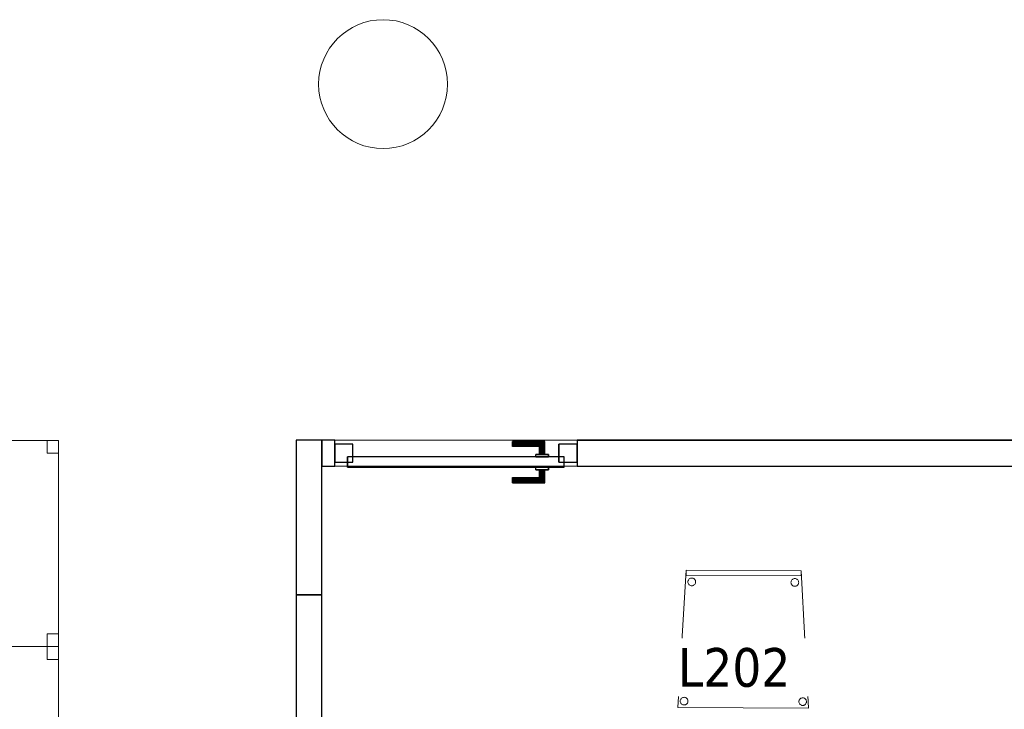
# Model space of a CAD drawing. Header units: metres. Extents: x 397.7 to 427.5, y 12.7 to 28.4.
# Tile 13 of 130: x 404.4 to 408.2, y 15.4 to 18. Entities that reach past the tile are written whole.
import ezdxf

# ---------------------------------------------------------------- set-up
doc = ezdxf.new("R2010")
doc.units = ezdxf.units.M
doc.layers.add('01_CARPINTERIA', color=5, linetype='Continuous', lineweight=25, true_color=0x0000ff)
for name, color, linetype, lineweight in [('02_MOBILIARIO', 7, 'Continuous', 18), ('A-COLS-____-MCUT', 7, 'Continuous', 18), ('A-COLS-____-OTLN', 7, 'Continuous', 18), ('A-DETL-____-MBND', 7, 'Continuous', 18), ('A-GENM-____-OTLN', 7, 'Continuous', 18), ('A-WALL-____-MCUT', 7, 'Continuous', 25), ('A-WALL-____-OTLN', 7, 'Continuous', 25), ('E-ELEC-FIXT-IDEN', 7, 'Continuous', 30)]:
    doc.layers.add(name, color=color, linetype=linetype, lineweight=lineweight)
doc.styles.add('Tahoma_3', font='tahoma.ttf', dxfattribs={"height": 0.15})

# ---------------------------------------------------------------- blocks, each defined once
blk = doc.blocks.new('Family - Cadira confident_P2-152712-05_ELEC_P2')
at = {"layer": 'A-DETL-____-MBND', "color": 253, "true_color": 0xaaaaaa}
for p, q in [((0, 0.0022), (0.0323, 0.5347)), ((0.0323, 0.5347), (0, 0.0022)), ((0.0322, 0.5147), (0.0323, 0.5347)), ((0.0323, 0.5347), (0.0322, 0.5147)), ((0.4787, 0.5127), (0.0322, 0.5147)), ((0.0322, 0.5147), (0.4787, 0.5127)), ((0.0323, 0.5347), (0.4788, 0.5327)), ((0.4788, 0.5327), (0.0323, 0.5347)), ((0.0323, 0.5347), (0.4788, 0.5327)), ((0.4788, 0.5327), (0.0323, 0.5347)), ((0.04, 0.4946), (0.0411, 0.497)), ((0.0411, 0.497), (0.04, 0.4946)), ((0.0411, 0.497), (0.0426, 0.4991)), ((0.0426, 0.4991), (0.0411, 0.497)), ((0.0426, 0.4991), (0.0444, 0.501)), ((0.0444, 0.501), (0.0426, 0.4991)), ((0.0444, 0.501), (0.0466, 0.5024)), ((0.0466, 0.5024), (0.0444, 0.501)), ((0.0466, 0.5024), (0.0489, 0.5035)), ((0.0489, 0.5035), (0.0466, 0.5024)), ((0.0489, 0.5035), (0.0515, 0.5042)), ((0.0515, 0.5042), (0.0489, 0.5035)), ((0.0515, 0.5042), (0.054, 0.5044)), ((0.054, 0.5044), (0.0515, 0.5042)), ((0.054, 0.5044), (0.0566, 0.5042)), ((0.0566, 0.5042), (0.054, 0.5044)), ((0.0566, 0.5042), (0.0592, 0.5035)), ((0.0592, 0.5035), (0.0566, 0.5042)), ((0.0592, 0.5035), (0.0615, 0.5024)), ((0.0615, 0.5024), (0.0592, 0.5035)), ((0.0615, 0.5024), (0.0636, 0.5009)), ((0.0636, 0.5009), (0.0615, 0.5024)), ((0.0636, 0.5009), (0.0655, 0.499)), ((0.0655, 0.499), (0.0636, 0.5009)), ((0.0655, 0.499), (0.067, 0.4969)), ((0.067, 0.4969), (0.0655, 0.499)), ((0.067, 0.4969), (0.068, 0.4945)), ((0.068, 0.4945), (0.067, 0.4969)), ((0.4411, 0.4953), (0.4426, 0.4974)), ((0.4426, 0.4974), (0.4411, 0.4953)), ((0.4426, 0.4974), (0.4444, 0.4992)), ((0.4444, 0.4992), (0.4426, 0.4974)), ((0.4444, 0.4992), (0.4466, 0.5007)), ((0.4466, 0.5007), (0.4444, 0.4992)), ((0.4466, 0.5007), (0.4489, 0.5018)), ((0.4489, 0.5018), (0.4466, 0.5007)), ((0.4489, 0.5018), (0.4514, 0.5025)), ((0.4514, 0.5025), (0.4489, 0.5018)), ((0.4514, 0.5025), (0.454, 0.5027)), ((0.454, 0.5027), (0.4514, 0.5025)), ((0.454, 0.5027), (0.4566, 0.5024)), ((0.4566, 0.5024), (0.454, 0.5027)), ((0.4566, 0.5024), (0.4591, 0.5018)), ((0.4591, 0.5018), (0.4566, 0.5024)), ((0.4591, 0.5018), (0.4615, 0.5006)), ((0.4615, 0.5006), (0.4591, 0.5018)), ((0.4615, 0.5006), (0.4636, 0.4991)), ((0.4636, 0.4991), (0.4615, 0.5006)), ((0.4636, 0.4991), (0.4655, 0.4973)), ((0.4655, 0.4973), (0.4636, 0.4991)), ((0.4655, 0.4973), (0.4669, 0.4951)), ((0.4669, 0.4951), (0.4655, 0.4973)), ((0.4788, 0.5327), (0.4787, 0.5127)), ((0.4787, 0.5127), (0.4788, 0.5327)), ((0.4788, 0.5327), (0.5065, 0)), ((0.5065, 0), (0.4788, 0.5327)), ((0.039, 0.4895), (0.0393, 0.4921)), ((0.0393, 0.4921), (0.039, 0.4895)), ((0.0393, 0.4869), (0.039, 0.4895)), ((0.039, 0.4895), (0.0393, 0.4869)), ((0.0393, 0.4921), (0.04, 0.4946)), ((0.04, 0.4946), (0.0393, 0.4921)), ((0.0399, 0.4844), (0.0393, 0.4869)), ((0.0393, 0.4869), (0.0399, 0.4844)), ((0.041, 0.4821), (0.0399, 0.4844)), ((0.0399, 0.4844), (0.041, 0.4821)), ((0.0425, 0.4799), (0.041, 0.4821)), ((0.041, 0.4821), (0.0425, 0.4799)), ((0.0443, 0.4781), (0.0425, 0.4799)), ((0.0425, 0.4799), (0.0443, 0.4781)), ((0.0465, 0.4766), (0.0443, 0.4781)), ((0.0443, 0.4781), (0.0465, 0.4766)), ((0.0488, 0.4755), (0.0465, 0.4766)), ((0.0465, 0.4766), (0.0488, 0.4755)), ((0.0513, 0.4748), (0.0488, 0.4755)), ((0.0488, 0.4755), (0.0513, 0.4748)), ((0.0539, 0.4745), (0.0513, 0.4748)), ((0.0513, 0.4748), (0.0539, 0.4745)), ((0.0565, 0.4748), (0.0539, 0.4745)), ((0.0539, 0.4745), (0.0565, 0.4748)), ((0.059, 0.4754), (0.0565, 0.4748)), ((0.0565, 0.4748), (0.059, 0.4754)), ((0.0614, 0.4765), (0.059, 0.4754)), ((0.059, 0.4754), (0.0614, 0.4765)), ((0.0635, 0.478), (0.0614, 0.4765)), ((0.0614, 0.4765), (0.0635, 0.478)), ((0.0654, 0.4798), (0.0635, 0.478)), ((0.0635, 0.478), (0.0654, 0.4798)), ((0.0669, 0.4819), (0.0654, 0.4798)), ((0.0654, 0.4798), (0.0669, 0.4819)), ((0.068, 0.4843), (0.0669, 0.4819)), ((0.0669, 0.4819), (0.068, 0.4843)), ((0.068, 0.4945), (0.0687, 0.492)), ((0.0687, 0.492), (0.068, 0.4945)), ((0.0687, 0.4868), (0.068, 0.4843)), ((0.068, 0.4843), (0.0687, 0.4868)), ((0.0687, 0.492), (0.0689, 0.4894)), ((0.0689, 0.4894), (0.0687, 0.492)), ((0.0689, 0.4894), (0.0687, 0.4868)), ((0.0687, 0.4868), (0.0689, 0.4894)), ((0.439, 0.4878), (0.4393, 0.4904)), ((0.4393, 0.4904), (0.439, 0.4878)), ((0.4393, 0.4852), (0.439, 0.4878)), ((0.439, 0.4878), (0.4393, 0.4852)), ((0.4393, 0.4904), (0.44, 0.4929)), ((0.44, 0.4929), (0.4393, 0.4904)), ((0.4399, 0.4827), (0.4393, 0.4852)), ((0.4393, 0.4852), (0.4399, 0.4827)), ((0.441, 0.4803), (0.4399, 0.4827)), ((0.4399, 0.4827), (0.441, 0.4803)), ((0.44, 0.4929), (0.4411, 0.4953)), ((0.4411, 0.4953), (0.44, 0.4929)), ((0.4425, 0.4782), (0.441, 0.4803)), ((0.441, 0.4803), (0.4425, 0.4782)), ((0.4443, 0.4763), (0.4425, 0.4782)), ((0.4425, 0.4782), (0.4443, 0.4763)), ((0.4465, 0.4748), (0.4443, 0.4763)), ((0.4443, 0.4763), (0.4465, 0.4748)), ((0.4488, 0.4737), (0.4465, 0.4748)), ((0.4465, 0.4748), (0.4488, 0.4737)), ((0.4513, 0.473), (0.4488, 0.4737)), ((0.4488, 0.4737), (0.4513, 0.473)), ((0.4539, 0.4728), (0.4513, 0.473)), ((0.4513, 0.473), (0.4539, 0.4728)), ((0.4565, 0.473), (0.4539, 0.4728)), ((0.4539, 0.4728), (0.4565, 0.473)), ((0.459, 0.4737), (0.4565, 0.473)), ((0.4565, 0.473), (0.459, 0.4737)), ((0.4614, 0.4748), (0.459, 0.4737)), ((0.459, 0.4737), (0.4614, 0.4748)), ((0.4635, 0.4763), (0.4614, 0.4748)), ((0.4614, 0.4748), (0.4635, 0.4763)), ((0.4654, 0.4781), (0.4635, 0.4763)), ((0.4635, 0.4763), (0.4654, 0.4781)), ((0.4669, 0.4802), (0.4654, 0.4781)), ((0.4654, 0.4781), (0.4669, 0.4802)), ((0.4669, 0.4951), (0.468, 0.4928)), ((0.468, 0.4928), (0.4669, 0.4951)), ((0.468, 0.4826), (0.4669, 0.4802)), ((0.4669, 0.4802), (0.468, 0.4826)), ((0.468, 0.4928), (0.4687, 0.4903)), ((0.4687, 0.4903), (0.468, 0.4928)), ((0.4687, 0.4851), (0.468, 0.4826)), ((0.468, 0.4826), (0.4687, 0.4851)), ((0.4687, 0.4903), (0.4689, 0.4877)), ((0.4689, 0.4877), (0.4687, 0.4903)), ((0.4689, 0.4877), (0.4687, 0.4851)), ((0.4687, 0.4851), (0.4689, 0.4877)), ((0.0129, 0.0368), (0.0148, 0.0387)), ((0.0148, 0.0387), (0.0129, 0.0368)), ((0.0148, 0.0387), (0.0169, 0.0402)), ((0.0169, 0.0402), (0.0148, 0.0387)), ((0.0169, 0.0402), (0.0193, 0.0413)), ((0.0193, 0.0413), (0.0169, 0.0402)), ((0.0193, 0.0413), (0.0218, 0.0419)), ((0.0218, 0.0419), (0.0193, 0.0413)), ((0.0218, 0.0419), (0.0244, 0.0421)), ((0.0244, 0.0421), (0.0218, 0.0419)), ((0.0244, 0.0421), (0.027, 0.0419)), ((0.027, 0.0419), (0.0244, 0.0421)), ((0.027, 0.0419), (0.0295, 0.0412)), ((0.0295, 0.0412), (0.027, 0.0419)), ((0.0295, 0.0412), (0.0319, 0.0401)), ((0.0319, 0.0401), (0.0295, 0.0412)), ((0.0319, 0.0401), (0.034, 0.0386)), ((0.034, 0.0386), (0.0319, 0.0401)), ((0.034, 0.0386), (0.0358, 0.0367)), ((0.0358, 0.0367), (0.034, 0.0386)), ((0.4769, 0.0382), (0.4793, 0.0393)), ((0.4793, 0.0393), (0.4769, 0.0382)), ((0.4793, 0.0393), (0.4818, 0.0399)), ((0.4818, 0.0399), (0.4793, 0.0393)), ((0.4818, 0.0399), (0.4844, 0.0401)), ((0.4844, 0.0401), (0.4818, 0.0399)), ((0.4844, 0.0401), (0.487, 0.0399)), ((0.487, 0.0399), (0.4844, 0.0401)), ((0.487, 0.0399), (0.4895, 0.0392)), ((0.4895, 0.0392), (0.487, 0.0399)), ((0.4895, 0.0392), (0.4919, 0.0381)), ((0.4919, 0.0381), (0.4895, 0.0392)), ((0.5065, 0), (0, 0.0022)), ((0, 0.0022), (0.5065, 0)), ((0.0094, 0.0273), (0.0096, 0.0298)), ((0.0096, 0.0298), (0.0094, 0.0273)), ((0.0096, 0.0247), (0.0094, 0.0273)), ((0.0094, 0.0273), (0.0096, 0.0247)), ((0.0096, 0.0298), (0.0103, 0.0324)), ((0.0103, 0.0324), (0.0096, 0.0298)), ((0.0103, 0.0221), (0.0096, 0.0247)), ((0.0096, 0.0247), (0.0103, 0.0221)), ((0.0103, 0.0324), (0.0114, 0.0347)), ((0.0114, 0.0347), (0.0103, 0.0324)), ((0.0114, 0.0198), (0.0103, 0.0221)), ((0.0103, 0.0221), (0.0114, 0.0198)), ((0.0114, 0.0347), (0.0129, 0.0368)), ((0.0129, 0.0368), (0.0114, 0.0347)), ((0.0128, 0.0176), (0.0114, 0.0198)), ((0.0114, 0.0198), (0.0128, 0.0176)), ((0.0147, 0.0158), (0.0128, 0.0176)), ((0.0128, 0.0176), (0.0147, 0.0158)), ((0.0168, 0.0143), (0.0147, 0.0158)), ((0.0147, 0.0158), (0.0168, 0.0143)), ((0.0192, 0.0132), (0.0168, 0.0143)), ((0.0168, 0.0143), (0.0192, 0.0132)), ((0.0217, 0.0125), (0.0192, 0.0132)), ((0.0192, 0.0132), (0.0217, 0.0125)), ((0.0243, 0.0123), (0.0217, 0.0125)), ((0.0217, 0.0125), (0.0243, 0.0123)), ((0.0269, 0.0125), (0.0243, 0.0123)), ((0.0243, 0.0123), (0.0269, 0.0125)), ((0.0294, 0.0131), (0.0269, 0.0125)), ((0.0269, 0.0125), (0.0294, 0.0131)), ((0.0317, 0.0142), (0.0294, 0.0131)), ((0.0294, 0.0131), (0.0317, 0.0142)), ((0.0339, 0.0157), (0.0317, 0.0142)), ((0.0317, 0.0142), (0.0339, 0.0157)), ((0.0357, 0.0175), (0.0339, 0.0157)), ((0.0339, 0.0157), (0.0357, 0.0175)), ((0.0372, 0.0197), (0.0357, 0.0175)), ((0.0357, 0.0175), (0.0372, 0.0197)), ((0.0358, 0.0367), (0.0373, 0.0346)), ((0.0373, 0.0346), (0.0358, 0.0367)), ((0.0383, 0.022), (0.0372, 0.0197)), ((0.0372, 0.0197), (0.0383, 0.022)), ((0.0373, 0.0346), (0.0384, 0.0322)), ((0.0384, 0.0322), (0.0373, 0.0346)), ((0.039, 0.0245), (0.0383, 0.022)), ((0.0383, 0.022), (0.039, 0.0245)), ((0.0384, 0.0322), (0.0391, 0.0297)), ((0.0391, 0.0297), (0.0384, 0.0322)), ((0.0393, 0.0271), (0.039, 0.0245)), ((0.039, 0.0245), (0.0393, 0.0271)), ((0.0391, 0.0297), (0.0393, 0.0271)), ((0.0393, 0.0271), (0.0391, 0.0297)), ((0.4694, 0.0253), (0.4696, 0.0279)), ((0.4696, 0.0279), (0.4694, 0.0253)), ((0.4696, 0.0227), (0.4694, 0.0253)), ((0.4694, 0.0253), (0.4696, 0.0227)), ((0.4696, 0.0279), (0.4703, 0.0304)), ((0.4703, 0.0304), (0.4696, 0.0279)), ((0.4703, 0.0201), (0.4696, 0.0227)), ((0.4696, 0.0227), (0.4703, 0.0201)), ((0.4703, 0.0304), (0.4714, 0.0327)), ((0.4714, 0.0327), (0.4703, 0.0304)), ((0.4714, 0.0178), (0.4703, 0.0201)), ((0.4703, 0.0201), (0.4714, 0.0178)), ((0.4714, 0.0327), (0.4729, 0.0348)), ((0.4729, 0.0348), (0.4714, 0.0327)), ((0.4728, 0.0156), (0.4714, 0.0178)), ((0.4714, 0.0178), (0.4728, 0.0156)), ((0.4747, 0.0138), (0.4728, 0.0156)), ((0.4728, 0.0156), (0.4747, 0.0138)), ((0.4729, 0.0348), (0.4748, 0.0367)), ((0.4748, 0.0367), (0.4729, 0.0348)), ((0.4768, 0.0123), (0.4747, 0.0138)), ((0.4747, 0.0138), (0.4768, 0.0123)), ((0.4748, 0.0367), (0.4769, 0.0382)), ((0.4769, 0.0382), (0.4748, 0.0367)), ((0.4792, 0.0112), (0.4768, 0.0123)), ((0.4768, 0.0123), (0.4792, 0.0112)), ((0.4817, 0.0105), (0.4792, 0.0112)), ((0.4792, 0.0112), (0.4817, 0.0105)), ((0.4843, 0.0103), (0.4817, 0.0105)), ((0.4817, 0.0105), (0.4843, 0.0103)), ((0.4869, 0.0105), (0.4843, 0.0103)), ((0.4843, 0.0103), (0.4869, 0.0105)), ((0.4894, 0.0111), (0.4869, 0.0105)), ((0.4869, 0.0105), (0.4894, 0.0111)), ((0.4917, 0.0122), (0.4894, 0.0111)), ((0.4894, 0.0111), (0.4917, 0.0122)), ((0.4939, 0.0137), (0.4917, 0.0122)), ((0.4917, 0.0122), (0.4939, 0.0137)), ((0.4919, 0.0381), (0.494, 0.0366)), ((0.494, 0.0366), (0.4919, 0.0381)), ((0.4957, 0.0155), (0.4939, 0.0137)), ((0.4939, 0.0137), (0.4957, 0.0155)), ((0.494, 0.0366), (0.4958, 0.0347)), ((0.4958, 0.0347), (0.494, 0.0366)), ((0.4972, 0.0177), (0.4957, 0.0155)), ((0.4957, 0.0155), (0.4972, 0.0177)), ((0.4958, 0.0347), (0.4973, 0.0326)), ((0.4973, 0.0326), (0.4958, 0.0347)), ((0.4983, 0.02), (0.4972, 0.0177)), ((0.4972, 0.0177), (0.4983, 0.02)), ((0.4973, 0.0326), (0.4984, 0.0302)), ((0.4984, 0.0302), (0.4973, 0.0326)), ((0.499, 0.0225), (0.4983, 0.02)), ((0.4983, 0.02), (0.499, 0.0225)), ((0.4984, 0.0302), (0.4991, 0.0277)), ((0.4991, 0.0277), (0.4984, 0.0302)), ((0.4993, 0.0251), (0.499, 0.0225)), ((0.499, 0.0225), (0.4993, 0.0251)), ((0.4991, 0.0277), (0.4993, 0.0251)), ((0.4993, 0.0251), (0.4991, 0.0277))]:
    blk.add_line(p, q, dxfattribs=at)
blk = doc.blocks.new('Family - Taula 140X80_P2-152852-05_ELEC_P2')
at = {"layer": 'A-DETL-____-MBND', "color": 253, "true_color": 0xaaaaaa}
for p, q in [((0, 0.7501), (0, 0.8001)), ((0, 0.8001), (0.0437, 0.8001)), ((0.0437, 0.8001), (0, 0.8001)), ((0, 0.8001), (0, 0.7501)), ((0, 0), (0, 0.8001)), ((0, 0.8001), (1.3973, 0.8001)), ((1.3973, 0.8001), (0, 0.8001)), ((0, 0.8001), (0, 0)), ((0.0437, 0.8001), (0.0437, 0.7501)), ((0.0437, 0.7501), (0.0437, 0.8001)), ((1.3536, 0.7501), (1.3536, 0.8001)), ((1.3536, 0.8001), (1.3973, 0.8001)), ((1.3973, 0.8001), (1.3536, 0.8001)), ((1.3536, 0.8001), (1.3536, 0.7501)), ((1.3973, 0.8001), (1.3973, 0)), ((1.3973, 0), (1.3973, 0.8001)), ((1.3973, 0.8001), (1.3973, 0.7501)), ((1.3973, 0.7501), (1.3973, 0.8001)), ((0.0437, 0.7501), (0, 0.7501)), ((0, 0.7501), (0.0437, 0.7501)), ((1.3973, 0.7501), (1.3536, 0.7501)), ((1.3536, 0.7501), (1.3973, 0.7501)), ((0, 0), (0, 0.05)), ((0, 0.05), (0.0437, 0.05)), ((0.0437, 0.05), (0, 0.05)), ((0, 0.05), (0, 0)), ((0.0437, 0.05), (0.0437, 0)), ((0.0437, 0), (0.0437, 0.05)), ((1.3536, 0), (1.3536, 0.05)), ((1.3536, 0.05), (1.3973, 0.05)), ((1.3973, 0.05), (1.3536, 0.05)), ((1.3536, 0.05), (1.3536, 0)), ((1.3973, 0.05), (1.3973, 0)), ((1.3973, 0), (1.3973, 0.05)), ((1.3973, 0), (0, 0)), ((0, 0), (1.3973, 0)), ((0.0437, 0), (0, 0)), ((0, 0), (0.0437, 0)), ((1.3973, 0), (1.3536, 0)), ((1.3536, 0), (1.3973, 0))]:
    blk.add_line(p, q, dxfattribs=at)
blk = doc.blocks.new('Family - Mampara P2-152874-05_ELEC_P2')
at = {"layer": 'A-WALL-____-MCUT', "color": 253, "true_color": 0xaaaaaa}
for p, q in [((8.3078, 0.1), (6.4478, 0.1)), ((8.3078, 0), (8.3078, 0.1)), ((9.2478, 0.1), (9.2478, 0)), ((9.2978, 0.1), (9.2478, 0.1)), ((9.2978, 0), (9.2978, 0.1)), ((4.1378, 0), (8.3078, 0)), ((9.2478, 0), (9.2978, 0))]:
    blk.add_line(p, q, dxfattribs=at)
at = {"layer": 'A-WALL-____-OTLN', "color": 253, "true_color": 0xaaaaaa}
for p, q in [((8.3078, 0.1), (6.4478, 0.1)), ((8.3078, 0), (8.3078, 0.1)), ((9.2978, 0.1), (9.2478, 0.1)), ((9.2478, 0.1), (9.2478, 0)), ((9.2978, 0), (9.2978, 0.1)), ((8.3078, 0), (4.1378, 0)), ((9.2478, 0), (9.2978, 0))]:
    blk.add_line(p, q, dxfattribs=at)
at = {"layer": 'A-WALL-____-OTLN', "color": 253, "lineweight": 18, "true_color": 0xaaaaaa}
blk.add_line((0, 0), (9.2978, 0), dxfattribs=at)
blk = doc.blocks.new('Family - Vano puerta-152876-05_ELEC_P2')
at = {"layer": 'A-GENM-____-OTLN', "color": 253, "true_color": 0xaaaaaa}
for p, q in [((406.5893, 16.4186), (405.6493, 16.4186)), ((405.6493, 16.4186), (405.6493, 16.3186)), ((405.6493, 16.4186), (406.5893, 16.4186)), ((405.6493, 16.3186), (405.6493, 16.4186)), ((406.5893, 16.3186), (406.5893, 16.4186)), ((406.5893, 16.3186), (406.5893, 16.4186)), ((405.6493, 16.3186), (406.5893, 16.3186)), ((406.5893, 16.3186), (405.6493, 16.3186))]:
    blk.add_line(p, q, dxfattribs=at)
blk = doc.blocks.new('Family - LONDR55-XX_ZZ-ARQ-CAA-M3D-Londres55-153070-05_ELEC_P2')
at = {"layer": '01_CARPINTERIA', "color": 161, "true_color": 0xaaaaff}
for p, q in [((0.1263, 0.1487), (0.125, 0.15)), ((0.125, 0.15), (0.125, 0.1)), ((0.125, 0.15), (0.1263, 0.1487)), ((0.25, 0.15), (0.125, 0.15)), ((0.13, 0.145), (0.1263, 0.1487)), ((0.1263, 0.1487), (0.1263, 0.1)), ((0.1263, 0.1487), (0.1263, 0.1)), ((0.1263, 0.1487), (0.13, 0.145)), ((0.25, 0.1487), (0.1263, 0.1487)), ((0.25, 0.1487), (0.1263, 0.1487)), ((0.135, 0.14), (0.13, 0.145)), ((0.13, 0.145), (0.13, 0.1)), ((0.13, 0.145), (0.13, 0.1)), ((0.13, 0.145), (0.135, 0.14)), ((0.25, 0.145), (0.13, 0.145)), ((0.25, 0.145), (0.13, 0.145)), ((0.135, 0.1), (0.135, 0.14)), ((0.135, 0.14), (0.135, 0.1)), ((0.135, 0.14), (0.14, 0.135)), ((0.14, 0.135), (0.135, 0.14)), ((0.135, 0.14), (0.25, 0.14)), ((0.25, 0.14), (0.135, 0.14)), ((0.14, 0.135), (0.14, 0.1)), ((0.14, 0.135), (0.1437, 0.1313)), ((0.1437, 0.1313), (0.14, 0.135)), ((0.14, 0.135), (0.14, 0.1)), ((0.25, 0.135), (0.14, 0.135)), ((0.25, 0.135), (0.14, 0.135)), ((0.1437, 0.1313), (0.1437, 0.1)), ((0.1437, 0.1313), (0.145, 0.13)), ((0.145, 0.13), (0.1437, 0.1313)), ((0.1437, 0.1313), (0.1437, 0.1)), ((0.25, 0.1313), (0.1437, 0.1313)), ((0.25, 0.1313), (0.1437, 0.1313)), ((0.145, 0.13), (0.145, 0.1)), ((0.25, 0.13), (0.145, 0.13)), ((0.25, 0.1487), (0.25, 0.15)), ((0.25, 0.15), (0.25, 0.1487)), ((0.25, 0.145), (0.25, 0.1487)), ((0.25, 0.1487), (0.25, 0.145)), ((0.25, 0.145), (0.25, 0.14)), ((0.25, 0.14), (0.25, 0.145)), ((0.25, 0.14), (0.25, 0.135)), ((0.25, 0.135), (0.25, 0.14)), ((0.25, 0.135), (0.25, 0.1313)), ((0.25, 0.1313), (0.25, 0.135)), ((0.25, 0.1313), (0.25, 0.13)), ((0.25, 0.13), (0.25, 0.1313)), ((0.89, 0.09), (0.05, 0.09)), ((0.05, 0.09), (0.05, 0.05)), ((0.89, 0.09), (0.05, 0.09)), ((0.05, 0.09), (0.05, 0.05)), ((0.16, 0.1), (0.11, 0.1)), ((0.11, 0.1), (0.16, 0.1)), ((0.11, 0.1), (0.11, 0.09)), ((0.11, 0.09), (0.11, 0.1)), ((0.16, 0.09), (0.11, 0.09)), ((0.11, 0.09), (0.16, 0.09)), ((0.1263, 0.1), (0.125, 0.1)), ((0.125, 0.1), (0.1263, 0.1)), ((0.13, 0.1), (0.1263, 0.1)), ((0.1263, 0.1), (0.13, 0.1)), ((0.135, 0.1), (0.13, 0.1)), ((0.13, 0.1), (0.135, 0.1)), ((0.14, 0.1), (0.135, 0.1)), ((0.135, 0.1), (0.14, 0.1)), ((0.14, 0.1), (0.1437, 0.1)), ((0.1437, 0.1), (0.14, 0.1)), ((0.1437, 0.1), (0.145, 0.1)), ((0.145, 0.1), (0.1437, 0.1)), ((0.16, 0.1), (0.16, 0.09)), ((0.16, 0.1), (0.16, 0.09)), ((0.89, 0.05), (0.89, 0.09)), ((0.89, 0.09), (0.89, 0.05)), ((0.07, 0.07), (0, 0.07)), ((0, 0.07), (0, 0)), ((0.07, 0.07), (0, 0.07)), ((0, 0.07), (0, 0)), ((0.05, 0.05), (0.89, 0.05)), ((0.05, 0.05), (0.89, 0.05)), ((0.07, 0), (0.07, 0.07)), ((0.07, 0.07), (0.07, 0)), ((0.11, 0.05), (0.16, 0.05)), ((0.16, 0.05), (0.11, 0.05)), ((0.11, 0.05), (0.11, 0.04)), ((0.11, 0.04), (0.11, 0.05)), ((0.11, 0.04), (0.16, 0.04)), ((0.16, 0.04), (0.11, 0.04)), ((0.1263, 0.04), (0.125, 0.04)), ((0.125, 0.04), (0.1263, 0.04)), ((0.125, 0.04), (0.125, -0.01)), ((0.13, 0.04), (0.1263, 0.04)), ((0.1263, 0.04), (0.13, 0.04)), ((0.1263, 0.04), (0.1263, -0.0087)), ((0.1263, 0.04), (0.1263, -0.0087)), ((0.13, 0.04), (0.135, 0.04)), ((0.135, 0.04), (0.13, 0.04)), ((0.13, 0.04), (0.13, -0.005)), ((0.13, 0.04), (0.13, -0.005)), ((0.135, 0.04), (0.14, 0.04)), ((0.14, 0.04), (0.135, 0.04)), ((0.135, 0), (0.135, 0.04)), ((0.135, 0.04), (0.135, 0)), ((0.14, 0.04), (0.1437, 0.04)), ((0.1437, 0.04), (0.14, 0.04)), ((0.14, 0.04), (0.14, 0.005)), ((0.14, 0.04), (0.14, 0.005)), ((0.1437, 0.04), (0.145, 0.04)), ((0.145, 0.04), (0.1437, 0.04)), ((0.1437, 0.04), (0.1437, 0.0087)), ((0.1437, 0.04), (0.1437, 0.0087)), ((0.145, 0.04), (0.145, 0.01)), ((0.16, 0.05), (0.16, 0.04)), ((0.16, 0.05), (0.16, 0.04)), ((0.94, 0.07), (0.87, 0.07)), ((0.87, 0.07), (0.87, 0)), ((0.94, 0.07), (0.87, 0.07)), ((0.87, 0.07), (0.87, 0)), ((0.94, 0), (0.94, 0.07)), ((0.94, 0.07), (0.94, 0)), ((0, 0), (0.07, 0)), ((0, 0), (0.07, 0)), ((0.14, 0.005), (0.135, 0)), ((0.135, 0), (0.14, 0.005)), ((0.25, 0), (0.135, 0)), ((0.135, 0), (0.25, 0)), ((0.1437, 0.0087), (0.14, 0.005)), ((0.14, 0.005), (0.1437, 0.0087)), ((0.14, 0.005), (0.25, 0.005)), ((0.14, 0.005), (0.25, 0.005)), ((0.145, 0.01), (0.1437, 0.0087)), ((0.1437, 0.0087), (0.145, 0.01)), ((0.1437, 0.0087), (0.25, 0.0087)), ((0.1437, 0.0087), (0.25, 0.0087)), ((0.145, 0.01), (0.25, 0.01)), ((0.25, 0.0087), (0.25, 0.01)), ((0.25, 0.01), (0.25, 0.0087)), ((0.25, 0.005), (0.25, 0.0087)), ((0.25, 0.0087), (0.25, 0.005)), ((0.25, 0.005), (0.25, 0)), ((0.25, 0), (0.25, 0.005)), ((0.25, 0), (0.25, -0.005)), ((0.25, -0.005), (0.25, 0)), ((0.87, 0), (0.94, 0)), ((0.87, 0), (0.94, 0)), ((0.125, -0.01), (0.1263, -0.0087)), ((0.1263, -0.0087), (0.125, -0.01)), ((0.125, -0.01), (0.25, -0.01)), ((0.1263, -0.0087), (0.13, -0.005)), ((0.13, -0.005), (0.1263, -0.0087)), ((0.1263, -0.0087), (0.25, -0.0087)), ((0.1263, -0.0087), (0.25, -0.0087)), ((0.13, -0.005), (0.135, 0)), ((0.135, 0), (0.13, -0.005)), ((0.13, -0.005), (0.25, -0.005)), ((0.13, -0.005), (0.25, -0.005)), ((0.25, -0.005), (0.25, -0.0087)), ((0.25, -0.0087), (0.25, -0.005)), ((0.25, -0.0087), (0.25, -0.01)), ((0.25, -0.01), (0.25, -0.0087))]:
    blk.add_line(p, q, dxfattribs=at)
blk = doc.blocks.new('Family - Porta P2-153071-05_ELEC_P2')
blk.add_blockref('Family - LONDR55-XX_ZZ-ARQ-CAA-M3D-Londres55-153070-05_ELEC_P2', (0, 0))
blk = doc.blocks.new('Family - Mampara P2-153115-05_ELEC_P2')
at = {"layer": 'A-WALL-____-MCUT', "color": 253, "true_color": 0xaaaaaa}
for p, q in [((0.6, 0.1), (0, 0.1)), ((0, 0.1), (0, 0)), ((0.6, 0), (0.6, 0.1)), ((0, 0), (0.6, 0))]:
    blk.add_line(p, q, dxfattribs=at)
at = {"layer": 'A-WALL-____-OTLN', "color": 253, "true_color": 0xaaaaaa}
for p, q in [((0.6, 0.1), (0, 0.1)), ((0, 0.1), (0, 0)), ((0.6, 0), (0.6, 0.1)), ((0, 0), (0.6, 0))]:
    blk.add_line(p, q, dxfattribs=at)
at = {"layer": 'A-WALL-____-OTLN', "color": 253, "lineweight": 18, "true_color": 0xaaaaaa}
blk.add_line((0, 0), (0.6, 0), dxfattribs=at)
blk = doc.blocks.new('Family - Evans P2-153206-05_ELEC_P2')
at = {"layer": 'A-WALL-____-MCUT', "color": 253, "true_color": 0xaaaaaa}
for p, q in [((2.698, 0.1), (0, 0.1)), ((0, 0.1), (0, 0)), ((2.698, 0), (2.698, 0.1)), ((0, 0), (2.698, 0))]:
    blk.add_line(p, q, dxfattribs=at)
at = {"layer": 'A-WALL-____-OTLN', "color": 253, "true_color": 0xaaaaaa}
for p, q in [((2.698, 0.1), (0, 0.1)), ((0, 0.1), (0, 0)), ((2.698, 0), (2.698, 0.1)), ((0, 0), (2.698, 0))]:
    blk.add_line(p, q, dxfattribs=at)
at = {"layer": 'A-WALL-____-OTLN', "color": 253, "lineweight": 18, "true_color": 0xaaaaaa}
blk.add_line((0, 0), (2.698, 0), dxfattribs=at)
blk = doc.blocks.new('Family - Taula 140X80_P2-153291-05_ELEC_P2')
at = {"layer": 'A-DETL-____-MBND', "color": 253, "true_color": 0xaaaaaa}
for p, q in [((0, 0.8001), (0.0437, 0.8001)), ((0, 0.7501), (0, 0.8001)), ((0.0437, 0.8001), (0, 0.8001)), ((0, 0.8001), (0, 0.7501)), ((0, 0.8001), (1.3973, 0.8001)), ((0, 0), (0, 0.8001)), ((1.3973, 0.8001), (0, 0.8001)), ((0, 0.8001), (0, 0)), ((0.0437, 0.8001), (0.0437, 0.7501)), ((0.0437, 0.7501), (0.0437, 0.8001)), ((1.3536, 0.8001), (1.3973, 0.8001)), ((1.3536, 0.7501), (1.3536, 0.8001)), ((1.3973, 0.8001), (1.3536, 0.8001)), ((1.3536, 0.8001), (1.3536, 0.7501)), ((1.3973, 0.8001), (1.3973, 0)), ((1.3973, 0), (1.3973, 0.8001)), ((1.3973, 0.8001), (1.3973, 0.7501)), ((1.3973, 0.7501), (1.3973, 0.8001)), ((0.0437, 0.7501), (0, 0.7501)), ((0, 0.7501), (0.0437, 0.7501)), ((1.3973, 0.7501), (1.3536, 0.7501)), ((1.3536, 0.7501), (1.3973, 0.7501)), ((0, 0.05), (0.0437, 0.05)), ((0, 0), (0, 0.05)), ((0.0437, 0.05), (0, 0.05)), ((0, 0.05), (0, 0)), ((0.0437, 0.05), (0.0437, 0)), ((0.0437, 0), (0.0437, 0.05)), ((1.3536, 0.05), (1.3973, 0.05)), ((1.3536, 0), (1.3536, 0.05)), ((1.3973, 0.05), (1.3536, 0.05)), ((1.3536, 0.05), (1.3536, 0)), ((1.3973, 0.05), (1.3973, 0)), ((1.3973, 0), (1.3973, 0.05)), ((0, 0), (1.3973, 0)), ((0.0437, 0), (0, 0)), ((0, 0), (0.0437, 0)), ((1.3973, 0), (1.3536, 0)), ((1.3536, 0), (1.3973, 0)), ((1.3973, 0), (0, 0))]:
    blk.add_line(p, q, dxfattribs=at)
blk = doc.blocks.new('Family - Pilar P2-153295-05_ELEC_P2')
at = {"layer": 'A-COLS-____-MCUT', "color": 253, "true_color": 0xaaaaaa}
for start, end in [(360, 180), (180, 360)]:
    blk.add_arc((0.25, 0.25), 0.25, start, end, dxfattribs=at)
at = {"layer": 'A-COLS-____-OTLN', "color": 253, "true_color": 0xaaaaaa}
for start, end in [(360, 180), (180, 360)]:
    blk.add_arc((0.25, 0.25), 0.25, start, end, dxfattribs=at)
blk = doc.blocks.new('LONDR55-XX_ZZ-ARQ-CAA-M3D-Londres55_ifc-1-05_ELEC_P2')
at = {"layer": '01_CARPINTERIA', "color": 253, "lineweight": 18, "true_color": 0xaaaaaa, "rotation": 180}
blk.add_blockref('Family - Porta P2-153071-05_ELEC_P2', (406.5893, 16.4036), dxfattribs=at)
at = {"layer": '02_MOBILIARIO', "color": 253, "lineweight": 18, "true_color": 0xaaaaaa}
for name, p in [('Family - Taula 140X80_P2-153291-05_ELEC_P2', (403.1809, 15.618)), ('Family - Cadira confident_P2-152712-05_ELEC_P2', (406.9804, 15.3795)), ('Family - Taula 140X80_P2-152852-05_ELEC_P2', (403.1809, 14.818))]:
    blk.add_blockref(name, p, dxfattribs=at)
at = {"layer": 'A-COLS-____-OTLN', "color": 253, "lineweight": 18, "true_color": 0xaaaaaa}
blk.add_blockref('Family - Pilar P2-153295-05_ELEC_P2', (405.587, 17.5495), dxfattribs=at)
at = {"layer": 'A-GENM-____-OTLN', "color": 253, "lineweight": 18, "true_color": 0xaaaaaa}
blk.add_blockref('Family - Vano puerta-152876-05_ELEC_P2', (0, 0), dxfattribs=at)
at = {"layer": 'A-WALL-____-OTLN', "color": 253, "lineweight": 18, "true_color": 0xaaaaaa}
for name, p, rotation in [('Family - Mampara P2-153115-05_ELEC_P2', (405.5993, 15.8186), 90), ('Family - Mampara P2-152874-05_ELEC_P2', (414.8971, 16.4186), 180), ('Family - Evans P2-153206-05_ELEC_P2', (405.5993, 13.1206), 90)]:
    blk.add_blockref(name, p, dxfattribs=dict(at, rotation=rotation))

msp = doc.modelspace()

# ---------------------------------------------------------------- block references
at = {"lineweight": 5}
msp.add_blockref('LONDR55-XX_ZZ-ARQ-CAA-M3D-Londres55_ifc-1-05_ELEC_P2', (0, 0), dxfattribs=at)

# ---------------------------------------------------------------- next in the draw order: texts
at = {"layer": 'E-ELEC-FIXT-IDEN', "insert": (406.9807, 15.6127), "char_height": 0.15, "width": 0.517088, "attachment_point": 1, "style": 'Tahoma_3', "bg_fill": 3, "box_fill_scale": 1.25, "bg_fill_color": 256, "bg_fill_true_color": 13158600, "bg_fill_transparency": 0}
msp.add_mtext('L202', dxfattribs=at)

doc.saveas('drawing.dxf')
